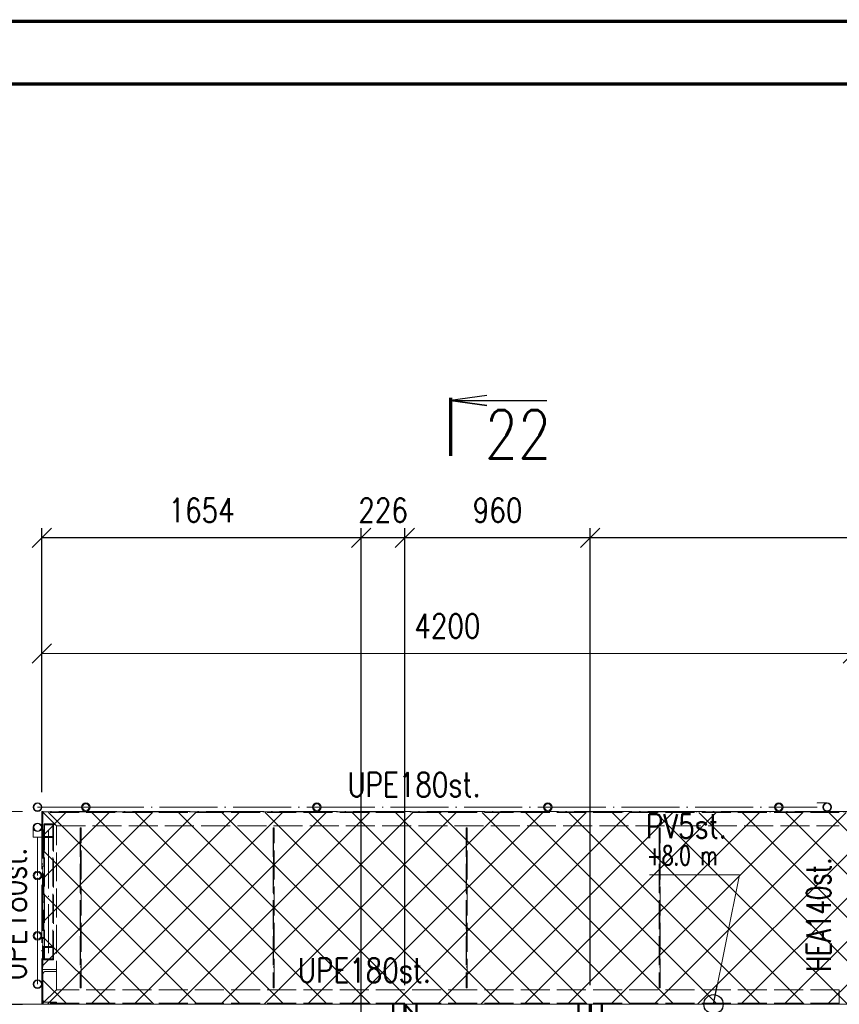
# Paper-space layout 'Layout1' of a CAD drawing. Extents: x -2 to 1243, y -36 to 596.
# Tile 37 of 84: x 200 to 285, y 492 to 594. Entities that reach past the tile are written whole.
import ezdxf
from ezdxf.enums import TextEntityAlignment as Align

# ---------------------------------------------------------------- set-up
doc = ezdxf.new("R2010")
doc.units = 0
doc.linetypes.add('ACAD_ISO02W100', pattern=[15, 12, -3])
doc.linetypes.add('ACAD_ISO04W100', pattern=[30.5, 24, -3, 0.5, -3])
doc.layers.get('0').update_dxf_attribs({"linetype": 'CONTINUOUS'})
doc.layers.get('DEFPOINTS').update_dxf_attribs({"color": 132, "linetype": 'CONTINUOUS'})
doc.layers.add('RAMECEK_HP', color=251, linetype='CONTINUOUS')
for name, color, linetype, lineweight in [('SS_1.ET-HALA_TaO-KCE_VELINU-PRUVLAK', 9, 'CONTINUOUS', 13), ('SS_1.ET-HALA_TaO-LAVKA_+8.000m', 9, 'CONTINUOUS', 13), ('SS_1.ET-HALA_TaO-LAVKA_+8.000m-PLECH', 9, 'CONTINUOUS', 13), ('SS_1.ET-HALA_TaO-LAVKA_+8.000m-PLECH-VYZTUHA', 9, 'CONTINUOUS', 13), ('SS_1.ET-HALA_TaO-LAVKA_+8.000m-ZABRADLI', 9, 'CONTINUOUS', 13), ('SS_2.ET-HALA_TaO-LAVKA_+8.000m', 134, 'CONTINUOUS', 50), ('SS_2.ET-HALA_TaO-LAVKA_+8.000m-ZABRADLI', 30, 'CONTINUOUS', 35), ('SS_KOTY', 3, 'CONTINUOUS', 25), ('SS_PLNA_025', 7, 'CONTINUOUS', 25), ('SS_REZ', 6, 'CONTINUOUS', 70), ('SS_SRAFY', 8, 'CONTINUOUS', 18), ('SS_STAV.OK-KOTY', 251, 'CONTINUOUS', 13), ('SS_STAV.OK-POPIS_PROFILU', 9, 'CONTINUOUS', 13), ('SS_TEXT7', 6, 'CONTINUOUS', 70)]:
    doc.layers.add(name, color=color, linetype=linetype, lineweight=lineweight)
doc.styles.add('ROMANS', font='romans.shx', dxfattribs={"width": 0.8})
doc.styles.add('romans.shx', font='romans.shx', dxfattribs={"height": 5})
doc.dimstyles.new('A-1_(2.5)_50AS', dxfattribs={"dimtxt": 2.5, "dimasz": 2, "dimexe": 1, "dimexo": 2, "dimgap": 0, "dimtad": 0, "dimdec": 1, "dimlfac": 50, "dimrnd": 1, "dimtxsty": 'ROMANS', "dimblk1": 'OBLIQUE', "dimblk2": 'OBLIQUE', "dimsah": 1, "dimcen": 2, "dimclrd": 256, "dimclre": 256, "dimclrt": 256, "dimadec": 1, "dimazin": 2, "dimtfac": 0.714286, "dimtdec": 1, "dimtmove": 0, "dimatfit": 3, "dimldrblk": 'OPEN', "dimfxl": 1, "dimtvp": 1.142857, "dimtfill": 1, "dimtolj": 1, "dimlwd": -1, "dimlwe": -1, "dimarcsym": 0})

# ---------------------------------------------------------------- blocks, each defined once
blk = doc.blocks.new('*U6')
at = {"layer": 'RAMECEK_HP', "lineweight": 35, "const_width": 0.35}
for points in [[(0, 594), (0, 0), (1051, 0), (1051, 594)], [(6.5, 587.5), (6.5, 6.5), (1044.5, 6.5), (1044.5, 587.5)]]:
    blk.add_lwpolyline(points, close=True, dxfattribs=at)
at = {"layer": 'DEFPOINTS', "style": 'ROMANS', "width": 0.8}
blk.add_attdef('TISK', text='', height=10, dxfattribs=at).set_placement((1051, -33), align=Align.RIGHT)
blk = doc.blocks.new('_Oblique')
at = {"color": 0, "linetype": 'ByBlock', "lineweight": -2}
blk.add_line((-0.5, -0.5), (0.5, 0.5), dxfattribs=at)
blk = doc.blocks.new('*D50')
at = {"layer": 'DEFPOINTS', "color": 0, "transparency": 16777216}
for p in [(258.94, 540.47), (258.94, 492.12, -7720.1), (325.54, 472.12, -7720.1)]:
    blk.add_point(p, dxfattribs=at)
at = {"layer": 'SS_KOTY', "transparency": 16777216}
for p, q in [((258.94, 494.12), (258.94, 541.47)), ((325.54, 474.12), (325.54, 541.47)), ((325.54, 540.47), (258.94, 540.47))]:
    blk.add_line(p, q, dxfattribs=at)
at = {"layer": 'SS_KOTY', "transparency": 16777216, "xscale": 2, "yscale": 2, "zscale": 2, "rotation": 180}
blk.add_blockref('_Oblique', (258.94, 540.47), dxfattribs=at)
at = {"layer": 'SS_KOTY', "transparency": 16777216, "xscale": 2, "yscale": 2, "zscale": 2}
blk.add_blockref('_Oblique', (325.54, 540.47), dxfattribs=at)
at = {"layer": 'SS_KOTY', "transparency": 16777216, "insert": (292.24, 543.33), "char_height": 2.5, "attachment_point": 5, "style": 'ROMANS', "bg_fill": 3, "box_fill_scale": 1.1, "bg_fill_color": 256, "bg_fill_true_color": 13158600, "bg_fill_transparency": 0}
blk.add_mtext('\\A1;3330', dxfattribs=at)
blk = doc.blocks.new('_OPEN')
at = {"color": 0, "linetype": 'ByBlock'}
for p, q in [((-1, 0.167), (0, 0)), ((0, 0), (-1, -0.167)), ((0, 0), (-1, 0))]:
    blk.add_line(p, q, dxfattribs=at)
blk = doc.blocks.new('*D51')
at = {"layer": 'DEFPOINTS', "color": 0, "transparency": 16777216}
for p in [(239.74, 540.47), (239.74, 492.12, -7720.1), (258.94, 492.12, -7720.1)]:
    blk.add_point(p, dxfattribs=at)
at = {"layer": 'SS_KOTY', "transparency": 16777216}
for p, q in [((239.74, 494.12), (239.74, 541.47)), ((258.94, 494.12), (258.94, 541.47)), ((258.94, 540.47), (239.74, 540.47))]:
    blk.add_line(p, q, dxfattribs=at)
at = {"layer": 'SS_KOTY', "transparency": 16777216, "xscale": 2, "yscale": 2, "zscale": 2, "rotation": 180}
blk.add_blockref('_Oblique', (239.74, 540.47), dxfattribs=at)
at = {"layer": 'SS_KOTY', "transparency": 16777216, "xscale": 2, "yscale": 2, "zscale": 2}
blk.add_blockref('_Oblique', (258.94, 540.47), dxfattribs=at)
at = {"layer": 'SS_KOTY', "transparency": 16777216, "insert": (249.34, 543.33), "char_height": 2.5, "attachment_point": 5, "style": 'ROMANS', "bg_fill": 3, "box_fill_scale": 1.1, "bg_fill_color": 256, "bg_fill_true_color": 13158600, "bg_fill_transparency": 0}
blk.add_mtext('\\A1;960', dxfattribs=at)
blk = doc.blocks.new('*D52')
at = {"layer": 'DEFPOINTS', "color": 0, "transparency": 16777216}
for p in [(235.22, 540.47), (239.74, 492.12, -7720.1), (235.22, 487.52, -7706.4)]:
    blk.add_point(p, dxfattribs=at)
at = {"layer": 'SS_KOTY', "transparency": 16777216}
for p, q in [((235.22, 489.52), (235.22, 541.47)), ((239.74, 494.12), (239.74, 541.47)), ((239.74, 540.47), (235.22, 540.47))]:
    blk.add_line(p, q, dxfattribs=at)
at = {"layer": 'SS_KOTY', "transparency": 16777216, "insert": (237.48, 543.33), "char_height": 2.5, "attachment_point": 5, "style": 'ROMANS', "bg_fill": 3, "box_fill_scale": 1.1, "bg_fill_color": 256, "bg_fill_true_color": 13158600, "bg_fill_transparency": 0}
blk.add_mtext('\\A1;226', dxfattribs=at)
at = {"layer": 'SS_KOTY', "transparency": 16777216, "xscale": 2, "yscale": 2, "zscale": 2, "rotation": 180}
blk.add_blockref('_Oblique', (235.22, 540.47), dxfattribs=at)
at = {"layer": 'SS_KOTY', "transparency": 16777216, "xscale": 2, "yscale": 2, "zscale": 2}
blk.add_blockref('_Oblique', (239.74, 540.47), dxfattribs=at)
blk = doc.blocks.new('*D53')
at = {"layer": 'DEFPOINTS', "color": 0, "transparency": 16777216}
for p in [(202.14, 540.47), (202.14, 512.12, -7720.1), (235.22, 487.52, -7706.4)]:
    blk.add_point(p, dxfattribs=at)
at = {"layer": 'SS_KOTY', "transparency": 16777216}
for p, q in [((202.14, 514.12), (202.14, 541.47)), ((235.22, 489.52), (235.22, 541.47)), ((235.22, 540.47), (202.14, 540.47))]:
    blk.add_line(p, q, dxfattribs=at)
at = {"layer": 'SS_KOTY', "transparency": 16777216, "xscale": 2, "yscale": 2, "zscale": 2, "rotation": 180}
blk.add_blockref('_Oblique', (202.14, 540.47), dxfattribs=at)
at = {"layer": 'SS_KOTY', "transparency": 16777216, "xscale": 2, "yscale": 2, "zscale": 2}
blk.add_blockref('_Oblique', (235.22, 540.47), dxfattribs=at)
at = {"layer": 'SS_KOTY', "transparency": 16777216, "insert": (218.68, 543.33), "char_height": 2.5, "attachment_point": 5, "style": 'ROMANS', "bg_fill": 3, "box_fill_scale": 1.1, "bg_fill_color": 256, "bg_fill_true_color": 13158600, "bg_fill_transparency": 0}
blk.add_mtext('\\A1;1654', dxfattribs=at)
blk = doc.blocks.new('*D56')
at = {"layer": 'DEFPOINTS', "color": 0, "transparency": 16777216}
for p in [(193.72, 512.12), (202.14, 512.12, -7720.1), (202.14, 492.12, -7720.1)]:
    blk.add_point(p, dxfattribs=at)
at = {"layer": 'SS_STAV.OK-KOTY', "transparency": 16777216}
for p, q in [((200.14, 512.12), (192.72, 512.12)), ((193.72, 492.12), (193.72, 512.12)), ((200.14, 492.12), (192.72, 492.12))]:
    blk.add_line(p, q, dxfattribs=at)
at = {"layer": 'SS_STAV.OK-KOTY', "transparency": 16777216, "xscale": 2, "yscale": 2, "zscale": 2}
for p, rotation in [((193.72, 512.12), 90), ((193.72, 492.12), 270)]:
    blk.add_blockref('_Oblique', p, dxfattribs=dict(at, rotation=rotation))
at = {"layer": 'SS_STAV.OK-KOTY', "transparency": 16777216, "insert": (190.86, 502.12), "char_height": 2.5, "attachment_point": 5, "rotation": 90, "style": 'ROMANS', "bg_fill": 3, "box_fill_scale": 1.1, "bg_fill_color": 256, "bg_fill_true_color": 13158600, "bg_fill_transparency": 0}
blk.add_mtext('\\A1;1000', dxfattribs=at)
blk = doc.blocks.new('*D57')
at = {"layer": 'DEFPOINTS', "color": 0, "transparency": 16777216}
for p in [(202.14, 528.47), (286.14, 519.56, -7720.1), (202.14, 512.12, -7720.1)]:
    blk.add_point(p, dxfattribs=at)
at = {"layer": 'SS_STAV.OK-KOTY', "transparency": 16777216}
for p, q in [((202.14, 514.12), (202.14, 529.47)), ((286.14, 521.56), (286.14, 529.47)), ((286.14, 528.47), (202.14, 528.47))]:
    blk.add_line(p, q, dxfattribs=at)
at = {"layer": 'SS_STAV.OK-KOTY', "transparency": 16777216, "xscale": 2, "yscale": 2, "zscale": 2, "rotation": 180}
blk.add_blockref('_Oblique', (202.14, 528.47), dxfattribs=at)
at = {"layer": 'SS_STAV.OK-KOTY', "transparency": 16777216, "xscale": 2, "yscale": 2, "zscale": 2}
blk.add_blockref('_Oblique', (286.14, 528.47), dxfattribs=at)
at = {"layer": 'SS_STAV.OK-KOTY', "transparency": 16777216, "insert": (244.14, 531.33), "char_height": 2.5, "attachment_point": 5, "style": 'ROMANS', "bg_fill": 3, "box_fill_scale": 1.1, "bg_fill_color": 256, "bg_fill_true_color": 13158600, "bg_fill_transparency": 0}
blk.add_mtext('\\A1;4200', dxfattribs=at)
blk = doc.blocks.new('*U103')
at = {"layer": 'SS_PLNA_025'}
blk.add_lwpolyline([(3.78, 6.25), (0, 5.72), (3.78, 5.2), (0, 5.72), (10, 5.72)], dxfattribs=at)
at = {"layer": 'SS_REZ'}
blk.add_line((0, 5.99), (0, 0), dxfattribs=at)
at = {"layer": 'SS_TEXT7', "style": 'ROMANS', "width": 0.8}
blk.add_attdef('REZs', text='', height=5, dxfattribs=at).set_placement((7, -0.28), align=Align.CENTER)

psp = doc.layouts.get("Layout1")

# ---------------------------------------------------------------- block references
at = {"layer": 'RAMECEK_HP'}
psp.add_blockref('*U6', (0, 0), dxfattribs=at)
at = {"layer": 'SS_REZ'}
psp.add_blockref('*U103', (244.4505, 548.987), dxfattribs=at).add_auto_attribs({'REZs': '22'})

# ---------------------------------------------------------------- next in the draw order: dimensions: what is measured, and where the dimension line sits
at = {"layer": 'SS_KOTY'}
dim = psp.add_linear_dim(base=(258.9381, 540.4736), p1=(325.5381, 472.1242, -7720.1), p2=(258.9381, 492.1242, -7720.1), dimstyle='A-1_(2.5)_50AS', override={"dimtmove": 1}, dxfattribs=at)
dim.commit()
dim.dimension.update_dxf_attribs({"geometry": '*D50', "text_midpoint": (292.2381, 543.3307)})

# ---------------------------------------------------------------- next in the draw order: linework, layer by layer
at = {"layer": 'SS_1.ET-HALA_TaO-LAVKA_+8.000m', "color": 9, "linetype": 'ACAD_ISO02W100', "ltscale": 0.25}
psp.add_line((284.7381, 492.1242), (284.7381, 493.6242), dxfattribs=at)
at = {"layer": 'SS_1.ET-HALA_TaO-LAVKA_+8.000m-PLECH-VYZTUHA', "color": 9, "linetype": 'ACAD_ISO02W100', "ltscale": 0.25}
for p, q in [((266.1881, 510.4242), (266.0881, 510.4242)), ((266.0881, 510.4242), (266.0881, 493.8242)), ((266.1881, 493.8242), (266.1881, 510.4242)), ((266.0881, 493.8242), (266.1881, 493.8242))]:
    psp.add_line(p, q, dxfattribs=at)
at = {"layer": 'SS_1.ET-HALA_TaO-LAVKA_+8.000m-PLECH-VYZTUHA', "color": 9, "linetype": 'ACAD_ISO04W100', "ltscale": 0.25}
psp.add_line((266.1381, 510.4242), (266.1381, 493.8242), dxfattribs=at)
at = {"layer": 'SS_STAV.OK-POPIS_PROFILU', "color": 0, "linetype": 'ByBlock', "lineweight": -2}
psp.add_line((271.7093, 492.1242), (272.104, 494.0849), dxfattribs=at)
at = {"layer": 'SS_STAV.OK-POPIS_PROFILU', "color": 9}
psp.add_lwpolyline([(271.7093, 492.1242), (274.4117, 505.5461), (265.0784, 505.5461)], dxfattribs=at)
at = {"layer": 'SS_STAV.OK-POPIS_PROFILU', "color": 0, "linetype": 'ByBlock', "lineweight": -2}
psp.add_circle((271.7093, 492.1242), 1, dxfattribs=at)

# ---------------------------------------------------------------- next in the draw order: texts
at = {"layer": 'SS_STAV.OK-POPIS_PROFILU', "color": 9, "style": 'romans.shx', "width": 0.7}
psp.add_text('+8.0 m', height=2, dxfattribs=at).set_placement((264.7997, 506.5461))
psp.add_text('HEA140st.', height=2.5, rotation=90, dxfattribs=at).set_placement((283.8573, 495.4912))

# ---------------------------------------------------------------- next in the draw order: dimensions: what is measured, and where the dimension line sits
at = {"layer": 'SS_KOTY'}
dim = psp.add_linear_dim(base=(239.7381, 540.4736), p1=(258.9381, 492.1242, -7720.1), p2=(239.7381, 492.1242, -7720.1), dimstyle='A-1_(2.5)_50AS', override={"dimtmove": 1}, dxfattribs=at)
dim.commit()
dim.dimension.update_dxf_attribs({"geometry": '*D51', "text_midpoint": (249.3381, 543.3307)})

# ---------------------------------------------------------------- next in the draw order: linework, layer by layer
at = {"layer": 'SS_1.ET-HALA_TaO-LAVKA_+8.000m-PLECH', "color": 5, "linetype": 'Continuous', "ltscale": 0.25}
psp.add_line((286.1381, 492.1242), (260.1881, 492.1242), dxfattribs=at)
at = {"layer": 'SS_1.ET-HALA_TaO-LAVKA_+8.000m-PLECH-VYZTUHA', "color": 9, "linetype": 'ACAD_ISO02W100', "ltscale": 0.25}
for p, q in [((246.1881, 510.4242), (246.0881, 510.4242)), ((246.0881, 510.4242), (246.0881, 493.8242)), ((246.1881, 493.8242), (246.1881, 510.4242)), ((246.0881, 493.8242), (246.1881, 493.8242))]:
    psp.add_line(p, q, dxfattribs=at)
at = {"layer": 'SS_1.ET-HALA_TaO-LAVKA_+8.000m-PLECH-VYZTUHA', "color": 9, "linetype": 'ACAD_ISO04W100', "ltscale": 0.25}
psp.add_line((246.1381, 510.4242), (246.1381, 493.8242), dxfattribs=at)
at = {"layer": 'SS_2.ET-HALA_TaO-LAVKA_+8.000m', "color": 1, "linetype": 'Continuous', "ltscale": 0.25}
psp.add_line((257.7381, 492.1242), (257.7381, 472.1242), dxfattribs=at)
at = {"layer": 'SS_2.ET-HALA_TaO-LAVKA_+8.000m', "color": 3, "linetype": 'ACAD_ISO02W100', "ltscale": 0.25}
for p, q in [((258.8881, 446.2842), (258.8881, 492.1242)), ((258.9881, 492.1242), (258.9881, 481.2242)), ((260.1381, 472.1242), (260.1381, 492.1242))]:
    psp.add_line(p, q, dxfattribs=at)
at = {"layer": 'SS_2.ET-HALA_TaO-LAVKA_+8.000m', "color": 7, "linetype": 'ACAD_ISO04W100', "ltscale": 0.25}
psp.add_line((258.9381, 446.2842), (258.9381, 492.1242), dxfattribs=at)
at = {"layer": 'SS_2.ET-HALA_TaO-LAVKA_+8.000m-ZABRADLI', "color": 7, "linetype": 'ACAD_ISO04W100', "ltscale": 0.25}
psp.add_line((260.1281, 492.1242), (260.1281, 472.0542), dxfattribs=at)

# ---------------------------------------------------------------- next in the draw order: dimensions: what is measured, and where the dimension line sits
at = {"layer": 'SS_KOTY'}
dim = psp.add_linear_dim(base=(235.2181, 540.4736), p1=(239.7381, 492.1242, -7720.1), p2=(235.2181, 487.5242, -7706.4), dimstyle='A-1_(2.5)_50AS', override={"dimtmove": 1}, dxfattribs=at)
dim.commit()
dim.dimension.update_dxf_attribs({"geometry": '*D52', "text_midpoint": (237.4781, 540.4736), "dimtype": 160})

# ---------------------------------------------------------------- next in the draw order: linework, layer by layer
at = {"layer": 'SS_2.ET-HALA_TaO-LAVKA_+8.000m', "color": 1, "linetype": 'Continuous', "ltscale": 0.25}
for p, q in [((238.5381, 492.1242), (238.5381, 448.6843)), ((240.9381, 492.1242), (240.9381, 472.1242))]:
    psp.add_line(p, q, dxfattribs=at)
at = {"layer": 'SS_2.ET-HALA_TaO-LAVKA_+8.000m', "color": 3, "linetype": 'ACAD_ISO02W100', "ltscale": 0.25}
for p, q in [((239.6881, 448.6843), (239.6881, 492.1242)), ((239.7881, 492.1242), (239.7881, 448.6843))]:
    psp.add_line(p, q, dxfattribs=at)
at = {"layer": 'SS_2.ET-HALA_TaO-LAVKA_+8.000m', "color": 7, "linetype": 'ACAD_ISO04W100', "ltscale": 0.25}
for p in [(239.7381, 448.6842), (258.9381, 470.9242)]:
    psp.add_line(p, (239.7381, 492.1242), dxfattribs=at)

# ---------------------------------------------------------------- next in the draw order: dimensions: what is measured, and where the dimension line sits
at = {"layer": 'SS_KOTY'}
dim = psp.add_linear_dim(base=(202.1381, 540.4736), p1=(235.2181, 487.5242, -7706.4), p2=(202.1381, 512.1242, -7720.1), dimstyle='A-1_(2.5)_50AS', override={"dimtmove": 1}, dxfattribs=at)
dim.commit()
dim.dimension.update_dxf_attribs({"geometry": '*D53', "text_midpoint": (218.6781, 543.3307)})

# ---------------------------------------------------------------- next in the draw order: linework, layer by layer
at = {"layer": 'SS_1.ET-HALA_TaO-LAVKA_+8.000m', "color": 9, "linetype": 'ACAD_ISO02W100', "ltscale": 0.25}
for p, q in [((203.2581, 509.5303), (203.2581, 510.7182)), ((203.3381, 509.4171), (203.3381, 510.8313)), ((203.6381, 510.6242), (284.7381, 510.6242)), ((203.6381, 493.6243), (203.6381, 510.6242)), ((203.2581, 496.8303), (203.2581, 509.5303)), ((203.3381, 496.7171), (203.3381, 509.4171)), ((284.7381, 493.6242), (203.6381, 493.6242)), ((203.6381, 492.1242), (203.6381, 492.3342))]:
    psp.add_line(p, q, dxfattribs=at)
at = {"layer": 'SS_1.ET-HALA_TaO-LAVKA_+8.000m', "color": 9, "linetype": 'ACAD_ISO04W100', "ltscale": 0.25}
psp.add_line((202.8381, 510.1242), (202.8381, 497.4242), dxfattribs=at)
at = {"layer": 'SS_1.ET-HALA_TaO-LAVKA_+8.000m-PLECH-VYZTUHA', "color": 9, "linetype": 'ACAD_ISO02W100', "ltscale": 0.25}
for p, q in [((206.1881, 510.4242), (206.0881, 510.4242)), ((206.0881, 510.4242), (206.0881, 493.8242)), ((206.1881, 493.8242), (206.1881, 510.4242)), ((226.1881, 510.4242), (226.0881, 510.4242)), ((226.0881, 510.4242), (226.0881, 493.8242)), ((226.1881, 493.8242), (226.1881, 510.4242)), ((206.0881, 493.8242), (206.1881, 493.8242)), ((226.0881, 493.8242), (226.1881, 493.8242))]:
    psp.add_line(p, q, dxfattribs=at)
at = {"layer": 'SS_1.ET-HALA_TaO-LAVKA_+8.000m-PLECH-VYZTUHA', "color": 9, "linetype": 'ACAD_ISO04W100', "ltscale": 0.25}
for p, q in [((206.1381, 510.4242), (206.1381, 493.8242)), ((226.1381, 510.4242), (226.1381, 493.8242))]:
    psp.add_line(p, q, dxfattribs=at)

# ---------------------------------------------------------------- next in the draw order: texts
at = {"layer": 'SS_STAV.OK-POPIS_PROFILU', "color": 9, "style": 'romans.shx', "width": 0.8}
psp.add_text('UPE180st.', height=2.5, dxfattribs=at).set_placement((228.6476, 494.3927))

# ---------------------------------------------------------------- next in the draw order: dimensions: what is measured, and where the dimension line sits
at = {"layer": 'SS_STAV.OK-KOTY'}
dim = psp.add_linear_dim(base=(193.7221, 512.1242), p1=(202.1381, 492.1242, -7720.1), p2=(202.1381, 512.1242, -7720.1), angle=90, dimstyle='A-1_(2.5)_50AS', override={"dimtmove": 1}, dxfattribs=at)
dim.commit()
dim.dimension.update_dxf_attribs({"geometry": '*D56', "text_midpoint": (190.865, 502.1242)})

# ---------------------------------------------------------------- next in the draw order: linework, layer by layer
at = {"layer": 'SS_1.ET-HALA_TaO-KCE_VELINU-PRUVLAK', "color": 5, "linetype": 'Continuous', "ltscale": 0.25}
psp.add_line((202.1381, 492.1242), (60.6656, 492.1242), dxfattribs=at)
at = {"layer": 'SS_1.ET-HALA_TaO-LAVKA_+8.000m', "color": 9, "linetype": 'ACAD_ISO02W100', "ltscale": 0.25}
for p, q in [((203.3381, 510.8313), (202.3381, 510.8313)), ((202.3381, 510.8313), (202.3381, 509.4171)), ((203.2581, 510.7182), (202.4181, 510.7182)), ((202.4181, 509.5303), (202.4181, 510.7182)), ((203.3381, 509.4171), (202.3381, 509.4171)), ((202.3381, 509.4171), (202.3381, 496.7171)), ((203.2581, 509.5303), (202.4181, 509.5303)), ((202.4181, 496.8303), (202.4181, 509.5303)), ((202.3381, 498.1313), (203.3381, 498.1313)), ((202.4181, 498.0182), (203.2581, 498.0182)), ((202.3381, 496.7171), (203.3381, 496.7171)), ((202.4181, 496.8303), (203.2581, 496.8303)), ((202.1381, 495.7242), (203.6381, 495.7242)), ((202.4881, 495.5142), (203.6381, 495.5142)), ((203.6381, 493.6242), (202.1381, 492.1242)), ((202.2481, 492.2343), (203.6381, 493.6243)), ((202.1381, 492.1243), (202.2481, 492.2343)), ((202.1381, 492.1243), (202.2381, 492.2242)), ((202.2381, 492.2242), (202.1381, 492.1242)), ((202.2381, 492.2242), (202.2581, 492.2443)), ((202.2581, 492.2442), (202.2381, 492.2242)), ((202.2481, 492.2343), (202.2581, 492.2443)), ((202.2581, 492.2442), (202.2481, 492.2342)), ((284.7381, 492.2342), (202.2481, 492.2342)), ((203.6381, 492.3342), (202.4881, 492.3342))]:
    psp.add_line(p, q, dxfattribs=at)
at = {"layer": 'SS_1.ET-HALA_TaO-LAVKA_+8.000m', "color": 9, "linetype": 'ACAD_ISO04W100', "ltscale": 0.25}
psp.add_line((286.1381, 492.1242), (202.1381, 492.1242), dxfattribs=at)
at = {"layer": 'SS_1.ET-HALA_TaO-LAVKA_+8.000m', "color": 9, "linetype": 'ACAD_ISO02W100', "ltscale": 0.25, "extrusion": (-3.78956e-13, 1.56969e-13, -1)}
psp.add_arc((-202.4881, 495.2742), 0.24, 0, 90, dxfattribs=at)
at = {"layer": 'SS_1.ET-HALA_TaO-LAVKA_+8.000m', "color": 9, "linetype": 'ACAD_ISO02W100', "ltscale": 0.25, "extrusion": (0, 0, -1)}
psp.add_arc((-202.4881, 492.5742), 0.24, 270, 0, dxfattribs=at)
at = {"layer": 'SS_1.ET-HALA_TaO-LAVKA_+8.000m-PLECH', "color": 5, "linetype": 'Continuous', "ltscale": 0.25}
for p, q in [((202.1381, 492.1242), (202.1381, 492.2242)), ((260.0681, 492.1242), (202.1381, 492.1242))]:
    psp.add_line(p, q, dxfattribs=at)
at = {"layer": 'SS_1.ET-HALA_TaO-LAVKA_+8.000m-ZABRADLI', "color": 9, "linetype": 'Continuous', "ltscale": 0.25}
for p, q in [((201.2481, 510.4692), (201.2481, 510.3916)), ((201.2481, 510.3916), (201.2481, 510.1705)), ((202.1381, 510.3916), (202.1381, 510.4692)), ((202.1381, 510.1705), (202.1381, 510.3916)), ((201.2481, 510.1705), (201.2481, 509.8396)), ((201.2481, 509.8396), (201.2481, 509.4492)), ((201.282, 509.4492), (201.2481, 509.4492)), ((201.3784, 509.4492), (201.282, 509.4492)), ((201.5228, 509.4492), (201.3784, 509.4492)), ((201.6931, 509.4492), (201.5228, 509.4492)), ((201.8634, 509.4492), (201.6931, 509.4492)), ((202.0078, 509.4492), (201.8634, 509.4492)), ((202.1042, 509.4492), (202.0078, 509.4492)), ((202.1381, 509.8396), (202.1381, 510.1705)), ((202.1381, 509.4492), (202.1381, 509.8396))]:
    psp.add_line(p, q, dxfattribs=at)
at = {"layer": 'SS_1.ET-HALA_TaO-LAVKA_+8.000m-ZABRADLI', "color": 9, "linetype": 'ACAD_ISO04W100', "ltscale": 0.25}
for p, q in [((201.6931, 509.4492), (201.6931, 505.4692)), ((201.6931, 499.2242), (201.6931, 505.4692)), ((201.6931, 499.2242), (201.6931, 495.2442))]:
    psp.add_line(p, q, dxfattribs=at)
at = {"layer": 'SS_1.ET-HALA_TaO-LAVKA_+8.000m-ZABRADLI', "color": 9, "linetype": 'Continuous', "ltscale": 0.25}
for centre, radius in [((201.6931, 510.4692), 0.445), ((201.6931, 510.4692), 0.387), ((201.6931, 505.4692), 0.445), ((201.6931, 505.4692), 0.345), ((201.6931, 499.2242), 0.445), ((201.6931, 499.2242), 0.345), ((201.6931, 494.2242), 0.445), ((201.6931, 494.2242), 0.387)]:
    psp.add_circle(centre, radius, dxfattribs=at)
at = {"layer": 'SS_1.ET-HALA_TaO-LAVKA_+8.000m-ZABRADLI', "color": 9, "linetype": 'ACAD_ISO04W100', "ltscale": 0.25, "extrusion": (-1, 0, 0)}
psp.add_arc((-495.2442, 0, -201.6931), 1.02, 270, 0, dxfattribs=at)

# ---------------------------------------------------------------- next in the draw order: texts
at = {"layer": 'SS_STAV.OK-POPIS_PROFILU', "color": 9, "style": 'romans.shx', "width": 0.8}
psp.add_text('UPE180st.', height=2.5, rotation=90, dxfattribs=at).set_placement((200.5038, 494.5699))

# ---------------------------------------------------------------- next in the draw order: dimensions: what is measured, and where the dimension line sits
at = {"layer": 'SS_STAV.OK-KOTY'}
dim = psp.add_linear_dim(base=(202.1381, 528.4736), p1=(286.1381, 519.5623, -7720.1), p2=(202.1381, 512.1242, -7720.1), dimstyle='A-1_(2.5)_50AS', override={"dimtmove": 1}, dxfattribs=at)
dim.commit()
dim.dimension.update_dxf_attribs({"geometry": '*D57', "text_midpoint": (244.1381, 531.3307)})

# ---------------------------------------------------------------- next in the draw order: hatches: boundary and pattern name
at = {"layer": 'SS_SRAFY'}
h = psp.add_hatch(dxfattribs=at)
h.set_pattern_fill('ANSI37', color=252, angle=-90, style=0)
h.set_pattern_definition([(315, (244.138, 502.1242), (2.24506, 2.24506), []), (45, (244.138, 502.1242), (-2.24506, 2.24506), [])])
h.paths.add_polyline_path([(286.0381, 512.0042), (202.3381, 512.0042), (202.2381, 492.2242), (202.2381, 492.1242), (286.0381, 492.1242)], flags=0)

# ---------------------------------------------------------------- next in the draw order: linework, layer by layer
at = {"layer": 'SS_1.ET-HALA_TaO-LAVKA_+8.000m', "color": 9, "linetype": 'ACAD_ISO02W100', "ltscale": 0.25}
for p, q in [((202.1381, 512.1242), (202.2581, 512.0042)), ((202.2581, 512.0042), (202.1381, 512.1242)), ((202.2481, 512.0142), (202.2581, 512.0042)), ((284.7381, 512.0142), (202.2481, 512.0142)), ((202.2581, 512.0042), (202.2481, 512.0142)), ((202.2481, 492.2343), (202.2481, 512.0142)), ((203.6381, 510.6242), (202.2581, 512.0042))]:
    psp.add_line(p, q, dxfattribs=at)
at = {"layer": 'SS_1.ET-HALA_TaO-LAVKA_+8.000m', "color": 9, "linetype": 'ACAD_ISO04W100', "ltscale": 0.25}
for p, q in [((286.1381, 512.1242), (202.1381, 512.1242)), ((202.1381, 512.1242), (202.1381, 492.1242))]:
    psp.add_line(p, q, dxfattribs=at)
at = {"layer": 'SS_1.ET-HALA_TaO-LAVKA_+8.000m-ZABRADLI', "color": 9, "linetype": 'ACAD_ISO04W100', "ltscale": 0.25}
for p, q in [((206.6931, 512.5692), (202.7131, 512.5692)), ((206.6931, 512.5692), (230.6214, 512.5692)), ((230.6214, 512.5692), (254.5498, 512.5692)), ((254.5498, 512.5692), (278.4781, 512.5692)), ((282.4581, 512.5692), (278.4781, 512.5692)), ((202.1381, 512.0642), (286.0231, 512.0642)), ((202.1981, 492.2242), (202.1981, 512.0042))]:
    psp.add_line(p, q, dxfattribs=at)
at = {"layer": 'SS_1.ET-HALA_TaO-LAVKA_+8.000m-ZABRADLI', "color": 9, "linetype": 'Continuous', "ltscale": 0.25}
for p, q in [((282.8484, 513.0142), (282.4581, 513.0142)), ((282.4581, 512.9804), (282.4581, 513.0142)), ((283.1794, 513.0142), (282.8484, 513.0142)), ((283.4005, 513.0142), (283.1794, 513.0142)), ((283.4781, 513.0142), (283.4005, 513.0142)), ((282.4581, 512.1242), (282.4581, 512.1581)), ((282.4581, 512.1242), (282.8484, 512.1242)), ((282.8484, 512.1242), (283.1794, 512.1242)), ((283.1794, 512.1242), (283.4005, 512.1242)), ((283.4005, 512.1242), (283.4781, 512.1242))]:
    psp.add_line(p, q, dxfattribs=at)
for centre, radius in [((201.6931, 512.5692), 0.445), ((201.6931, 512.5692), 0.387), ((206.6931, 512.5692), 0.445), ((206.6931, 512.5692), 0.345), ((230.6214, 512.5692), 0.445), ((230.6214, 512.5692), 0.345), ((254.5498, 512.5692), 0.445), ((254.5498, 512.5692), 0.345), ((278.4781, 512.5692), 0.445), ((278.4781, 512.5692), 0.345), ((283.4781, 512.5692), 0.445), ((283.4781, 512.5692), 0.387)]:
    psp.add_circle(centre, radius, dxfattribs=at)
at = {"layer": 'SS_1.ET-HALA_TaO-LAVKA_+8.000m-ZABRADLI', "color": 9, "linetype": 'ACAD_ISO04W100', "ltscale": 0.25, "extrusion": (0, 1, 0)}
psp.add_arc((-202.7131, 0, 512.5692), 1.02, 270, 0, dxfattribs=at)

# ---------------------------------------------------------------- next in the draw order: texts
at = {"layer": 'SS_STAV.OK-POPIS_PROFILU', "color": 9, "style": 'romans.shx', "width": 0.8}
for s, p in [('UPE180st.', (233.7879, 513.6415)), ('PV5st.', (264.7012, 509.3461))]:
    psp.add_text(s, height=2.5, dxfattribs=at).set_placement(p)

doc.saveas('drawing.dxf')
